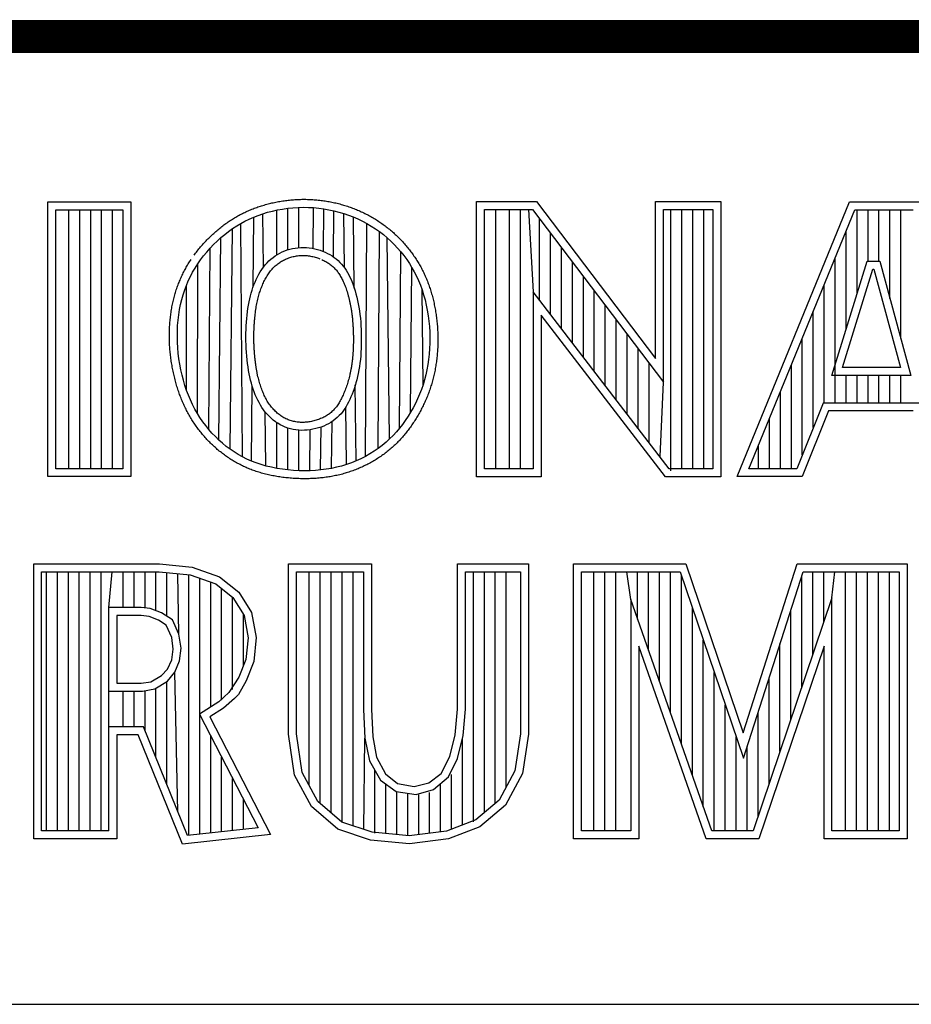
# Model space of a CAD drawing. Header units: inches. Extents: x 0 to 22, y 0 to 17.
# Tile 7 of 11: x 17.589 to 18.132, y 2.37 to 2.97. Entities that reach past the tile are written whole.
import ezdxf

# ---------------------------------------------------------------- set-up
doc = ezdxf.new("R2010")
doc.units = ezdxf.units.IN
doc.header["$LTSCALE"] = 1.21
doc.header["$MEASUREMENT"] = 0
doc.layers.get('0').update_dxf_attribs({"linetype": 'CONTINUOUS'})

msp = doc.modelspace()

# ---------------------------------------------------------------- linework, layer by layer
at = {"color": 2, "linetype": 'CONTINUOUS'}
for p, q in [((16.375, 2.96), (21.5, 2.96)), ((17.60594, 2.85908), (17.65646, 2.85908)), ((17.60594, 2.69154), (17.60594, 2.85908)), ((17.65646, 2.85908), (17.65646, 2.69154)), ((17.86728, 2.85918), (17.90389, 2.85918)), ((17.86728, 2.69148), (17.86728, 2.85918)), ((17.90389, 2.85918), (17.97641, 2.76361)), ((17.97641, 2.85918), (18.01622, 2.85918)), ((17.97641, 2.76361), (17.97641, 2.85918)), ((18.01622, 2.85918), (18.01622, 2.69148)), ((18.02617, 2.69154), (18.09464, 2.85908)), ((18.09464, 2.85908), (18.13691, 2.85908)), ((17.6108, 2.85422), (17.6516, 2.85422)), ((17.6108, 2.6964), (17.6108, 2.85422)), ((17.61869, 2.6964), (17.61869, 2.85422)), ((17.62536, 2.6964), (17.62536, 2.85422)), ((17.63204, 2.6964), (17.63204, 2.85422)), ((17.63871, 2.6964), (17.63871, 2.85422)), ((17.64539, 2.6964), (17.64539, 2.85422)), ((17.6516, 2.85422), (17.6516, 2.6964)), ((17.7314, 2.8497), (17.73416, 2.85077)), ((17.73416, 2.85077), (17.73699, 2.85175)), ((17.73699, 2.85175), (17.73991, 2.85262)), ((17.73738, 2.81926), (17.73699, 2.85175)), ((17.73991, 2.85262), (17.74289, 2.8534)), ((17.74289, 2.8534), (17.74594, 2.85407)), ((17.74552, 2.82671), (17.74552, 2.85398)), ((17.74594, 2.85407), (17.74903, 2.85463)), ((17.74903, 2.85463), (17.75216, 2.85508)), ((17.75216, 2.85508), (17.75531, 2.8554)), ((17.7522, 2.82975), (17.7522, 2.85508)), ((17.75531, 2.8554), (17.75848, 2.85561)), ((17.75848, 2.85561), (17.76164, 2.85569)), ((17.75887, 2.83109), (17.75887, 2.85562)), ((17.76164, 2.85569), (17.7648, 2.85565)), ((17.7648, 2.85565), (17.76795, 2.85548)), ((17.76758, 2.83059), (17.76795, 2.85548)), ((17.76795, 2.85548), (17.77109, 2.85518)), ((17.77109, 2.85518), (17.77421, 2.85477)), ((17.77388, 2.82872), (17.77421, 2.85477)), ((17.77421, 2.85477), (17.7773, 2.85423)), ((17.7773, 2.85423), (17.78036, 2.85357)), ((17.7801, 2.82537), (17.78036, 2.85357)), ((17.78036, 2.85357), (17.78338, 2.8528)), ((17.78338, 2.8528), (17.78636, 2.85191)), ((17.78636, 2.85191), (17.78929, 2.8509)), ((17.78671, 2.81893), (17.78636, 2.85191)), ((17.78929, 2.8509), (17.79216, 2.84979)), ((17.87213, 2.85433), (17.90148, 2.85433)), ((17.87213, 2.69633), (17.87213, 2.85433)), ((17.87903, 2.69633), (17.87903, 2.85433)), ((17.8874, 2.69633), (17.8874, 2.85433)), ((17.89408, 2.69633), (17.89408, 2.85433)), ((17.89906, 2.85433), (17.90188, 2.80417)), ((17.90148, 2.85433), (17.98126, 2.74917)), ((17.98126, 2.85433), (18.01136, 2.85433)), ((17.98126, 2.74917), (17.98126, 2.85433)), ((17.98584, 2.69504), (17.98584, 2.85433)), ((17.99251, 2.69633), (17.99251, 2.85433)), ((17.99919, 2.69633), (17.99919, 2.85433)), ((18.00586, 2.69633), (18.00586, 2.85433)), ((18.01136, 2.85433), (18.01136, 2.69633)), ((18.0334, 2.6964), (18.0979, 2.85422)), ((18.0979, 2.85422), (18.13356, 2.85422)), ((18.09932, 2.80299), (18.09932, 2.85422)), ((18.10599, 2.82279), (18.10599, 2.85422)), ((18.11267, 2.82279), (18.11267, 2.85422)), ((18.11934, 2.80019), (18.11934, 2.85422)), ((18.12602, 2.77565), (18.12602, 2.85422)), ((17.71857, 2.84274), (17.72103, 2.84436)), ((17.72103, 2.84436), (17.72354, 2.84585)), ((17.72354, 2.84585), (17.72609, 2.84724)), ((17.72462, 2.70355), (17.72354, 2.84585)), ((17.72609, 2.84724), (17.72871, 2.84852)), ((17.72871, 2.84852), (17.7314, 2.8497)), ((17.73102, 2.80703), (17.7314, 2.8497)), ((17.79216, 2.84979), (17.79498, 2.84857)), ((17.79273, 2.80648), (17.79225, 2.84975)), ((17.79498, 2.84857), (17.79774, 2.84723)), ((17.79774, 2.84723), (17.80043, 2.8458)), ((17.79954, 2.70387), (17.80043, 2.8458)), ((17.80043, 2.8458), (17.80305, 2.84426)), ((17.80305, 2.84426), (17.8056, 2.84262)), ((17.90573, 2.79916), (17.90573, 2.84873)), ((17.71144, 2.83719), (17.71377, 2.83915)), ((17.71377, 2.83915), (17.71615, 2.84101)), ((17.71615, 2.84101), (17.71857, 2.84274)), ((17.71705, 2.70823), (17.71857, 2.84274)), ((17.8056, 2.84262), (17.80807, 2.84088)), ((17.8074, 2.70875), (17.80807, 2.84088)), ((17.80807, 2.84088), (17.81046, 2.83904)), ((17.81046, 2.83904), (17.81277, 2.83711)), ((17.91241, 2.79049), (17.91241, 2.83993)), ((18.09264, 2.78138), (18.09264, 2.84136)), ((17.70482, 2.83071), (17.70695, 2.83295)), ((17.70695, 2.83295), (17.70916, 2.83512)), ((17.70916, 2.83512), (17.71144, 2.83719)), ((17.71017, 2.71385), (17.71144, 2.83719)), ((17.81277, 2.83711), (17.815, 2.83509)), ((17.8143, 2.71449), (17.81277, 2.83711)), ((17.815, 2.83509), (17.81713, 2.83298)), ((17.81713, 2.83298), (17.81918, 2.8308)), ((17.69899, 2.8236), (17.70083, 2.82602)), ((17.70083, 2.82602), (17.70277, 2.82839)), ((17.70277, 2.82839), (17.70482, 2.83071)), ((17.70401, 2.72031), (17.70482, 2.83071)), ((17.74325, 2.82517), (17.74458, 2.82612)), ((17.74458, 2.82612), (17.74596, 2.82698)), ((17.74596, 2.82698), (17.74738, 2.82777)), ((17.74738, 2.82777), (17.74884, 2.82847)), ((17.74884, 2.82847), (17.75034, 2.82911)), ((17.75034, 2.82911), (17.75188, 2.82966)), ((17.75188, 2.82966), (17.75347, 2.83014)), ((17.75347, 2.83014), (17.75508, 2.83053)), ((17.75508, 2.83053), (17.75674, 2.83084)), ((17.75674, 2.83084), (17.75841, 2.83106)), ((17.75841, 2.83106), (17.76012, 2.83118)), ((17.76012, 2.83118), (17.76184, 2.83121)), ((17.76184, 2.83121), (17.76357, 2.83114)), ((17.76357, 2.83114), (17.76528, 2.83097)), ((17.76528, 2.83097), (17.76698, 2.83071)), ((17.76698, 2.83071), (17.76865, 2.83037)), ((17.76865, 2.83037), (17.77028, 2.82995)), ((17.77028, 2.82995), (17.77188, 2.82946)), ((17.77188, 2.82946), (17.77344, 2.8289)), ((17.77344, 2.8289), (17.77496, 2.82827)), ((17.77496, 2.82827), (17.77642, 2.82758)), ((17.77642, 2.82758), (17.77782, 2.82682)), ((17.77782, 2.82682), (17.77917, 2.82601)), ((17.77917, 2.82601), (17.78046, 2.82512)), ((17.81918, 2.8308), (17.82113, 2.82854)), ((17.8203, 2.72104), (17.82113, 2.82854)), ((17.82113, 2.82854), (17.82298, 2.82621)), ((17.82298, 2.82621), (17.82473, 2.82383)), ((17.91908, 2.78181), (17.91908, 2.83113)), ((17.69567, 2.81864), (17.69727, 2.82114)), ((17.69706, 2.7301), (17.69727, 2.82114)), ((17.69727, 2.82114), (17.69899, 2.8236)), ((17.73736, 2.81923), (17.73843, 2.82057)), ((17.73843, 2.82057), (17.73955, 2.82184)), ((17.73955, 2.82184), (17.74073, 2.82303)), ((17.74073, 2.82303), (17.74196, 2.82414)), ((17.74196, 2.82414), (17.74325, 2.82517)), ((17.78046, 2.82512), (17.78169, 2.82418)), ((17.78169, 2.82418), (17.78286, 2.82318)), ((17.78286, 2.82318), (17.78398, 2.82213)), ((17.78398, 2.82213), (17.78502, 2.82101)), ((17.78502, 2.82101), (17.78601, 2.81985)), ((17.82473, 2.82383), (17.82637, 2.82139)), ((17.82637, 2.82139), (17.82791, 2.81889)), ((17.92576, 2.77313), (17.92576, 2.82233)), ((18.08395, 2.75326), (18.10544, 2.82279)), ((18.08597, 2.73641), (18.08597, 2.82503)), ((18.10544, 2.82279), (18.1132, 2.82279)), ((18.1132, 2.82279), (18.13211, 2.75327)), ((17.6928, 2.81349), (17.69418, 2.81609)), ((17.69418, 2.81609), (17.69567, 2.81864)), ((17.73372, 2.81332), (17.73454, 2.81487)), ((17.73454, 2.81487), (17.73542, 2.81637)), ((17.73542, 2.81637), (17.73636, 2.81783)), ((17.73636, 2.81783), (17.73736, 2.81923)), ((17.78601, 2.81985), (17.78694, 2.81863)), ((17.78694, 2.81863), (17.78781, 2.81735)), ((17.78781, 2.81735), (17.78863, 2.81601)), ((17.78863, 2.81601), (17.78939, 2.81462)), ((17.78939, 2.81462), (17.79011, 2.81317)), ((17.8271, 2.73087), (17.82791, 2.81889)), ((17.82791, 2.81889), (17.82935, 2.81632)), ((17.82935, 2.81632), (17.83069, 2.81369)), ((18.09053, 2.75812), (18.10902, 2.81794)), ((18.10902, 2.81794), (18.10949, 2.81794)), ((18.10949, 2.81794), (18.12576, 2.75812)), ((17.68934, 2.80531), (17.69039, 2.80811)), ((17.69039, 2.80811), (17.69154, 2.81084)), ((17.69054, 2.7441), (17.69039, 2.80811)), ((17.69154, 2.81084), (17.6928, 2.81349)), ((17.73095, 2.80682), (17.73156, 2.80849)), ((17.73156, 2.80849), (17.73223, 2.81013)), ((17.73223, 2.81013), (17.73294, 2.81174)), ((17.73294, 2.81174), (17.73372, 2.81332)), ((17.79011, 2.81317), (17.7908, 2.81165)), ((17.7908, 2.81165), (17.79145, 2.81006)), ((17.79145, 2.81006), (17.79207, 2.8084)), ((17.79207, 2.8084), (17.79267, 2.80666)), ((17.83069, 2.81369), (17.83192, 2.81099)), ((17.83192, 2.81099), (17.83306, 2.8082)), ((17.83306, 2.8082), (17.8341, 2.80532)), ((17.93243, 2.76446), (17.93243, 2.81353)), ((18.07929, 2.73641), (18.07929, 2.80869)), ((17.68756, 2.79946), (17.6884, 2.80243)), ((17.6884, 2.80243), (17.68934, 2.80531)), ((17.72939, 2.80163), (17.72986, 2.8034)), ((17.72986, 2.8034), (17.73038, 2.80513)), ((17.73038, 2.80513), (17.73095, 2.80682)), ((17.79267, 2.80666), (17.79324, 2.80484)), ((17.79324, 2.80484), (17.79378, 2.80294)), ((17.79378, 2.80294), (17.79429, 2.80098)), ((17.8341, 2.80532), (17.83504, 2.80236)), ((17.83465, 2.74751), (17.8341, 2.80532)), ((17.83504, 2.80236), (17.83588, 2.79929)), ((17.98484, 2.69633), (17.90188, 2.80417)), ((17.90188, 2.80417), (17.90188, 2.69633)), ((17.93911, 2.75578), (17.93911, 2.80473)), ((17.68622, 2.7933), (17.68684, 2.79642)), ((17.68684, 2.79642), (17.68756, 2.79946)), ((17.72791, 2.7941), (17.72822, 2.79606)), ((17.72822, 2.79606), (17.72857, 2.79797)), ((17.72857, 2.79797), (17.72896, 2.79982)), ((17.72896, 2.79982), (17.72939, 2.80163)), ((17.79429, 2.80098), (17.79476, 2.79896)), ((17.79476, 2.79896), (17.79519, 2.79687)), ((17.79519, 2.79687), (17.79558, 2.79472)), ((17.83588, 2.79929), (17.83662, 2.79614)), ((17.83662, 2.79614), (17.83727, 2.79291)), ((17.68533, 2.78687), (17.68572, 2.79011)), ((17.68572, 2.79011), (17.68622, 2.7933)), ((17.72717, 2.78787), (17.72738, 2.79)), ((17.72738, 2.79), (17.72763, 2.79208)), ((17.72763, 2.79208), (17.72791, 2.7941)), ((17.79558, 2.79472), (17.79591, 2.79253)), ((17.79591, 2.79253), (17.7962, 2.79031)), ((17.7962, 2.79031), (17.79645, 2.78805)), ((17.83727, 2.79291), (17.8378, 2.78963)), ((17.94578, 2.7471), (17.94578, 2.79593)), ((18.07262, 2.72144), (18.07262, 2.79236)), ((17.68505, 2.78358), (17.68533, 2.78687)), ((17.72686, 2.78346), (17.727, 2.78569)), ((17.727, 2.78569), (17.72717, 2.78787)), ((17.79645, 2.78805), (17.79665, 2.78577)), ((17.79665, 2.78577), (17.7968, 2.78348)), ((17.8378, 2.78963), (17.83823, 2.78631)), ((17.83823, 2.78631), (17.83856, 2.78295)), ((17.98245, 2.69148), (17.90674, 2.7899)), ((17.90674, 2.7899), (17.90674, 2.69148)), ((17.95246, 2.73842), (17.95246, 2.78714)), ((17.68485, 2.77691), (17.68489, 2.78026)), ((17.68489, 2.78026), (17.68505, 2.78358)), ((17.72668, 2.77661), (17.7267, 2.77892)), ((17.7267, 2.77892), (17.72676, 2.78121)), ((17.72676, 2.78121), (17.72686, 2.78346)), ((17.7968, 2.78348), (17.79692, 2.78117)), ((17.79692, 2.78117), (17.797, 2.77886)), ((17.797, 2.77886), (17.79704, 2.77655)), ((17.83856, 2.78295), (17.83876, 2.77959)), ((17.83876, 2.77959), (17.83886, 2.77623)), ((17.95913, 2.72975), (17.95913, 2.77834)), ((17.68493, 2.77353), (17.68485, 2.77691)), ((17.68513, 2.77014), (17.68493, 2.77353)), ((17.7267, 2.77429), (17.72668, 2.77661)), ((17.72676, 2.77196), (17.7267, 2.77429)), ((17.79704, 2.77424), (17.797, 2.77194)), ((17.79704, 2.77655), (17.79704, 2.77424)), ((17.83884, 2.77289), (17.83871, 2.76957)), ((17.83886, 2.77623), (17.83884, 2.77289)), ((18.06594, 2.70483), (18.06594, 2.77602)), ((17.68544, 2.76675), (17.68513, 2.77014)), ((17.68586, 2.76337), (17.68544, 2.76675)), ((17.72686, 2.76964), (17.72676, 2.77196)), ((17.727, 2.76733), (17.72686, 2.76964)), ((17.72719, 2.76505), (17.727, 2.76733)), ((17.79681, 2.76739), (17.79666, 2.76515)), ((17.79693, 2.76966), (17.79681, 2.76739)), ((17.797, 2.77194), (17.79693, 2.76966)), ((17.83846, 2.76628), (17.8381, 2.76303)), ((17.83871, 2.76957), (17.83846, 2.76628)), ((17.96581, 2.72107), (17.96581, 2.76954)), ((17.68639, 2.76002), (17.68586, 2.76337)), ((17.68702, 2.75671), (17.68639, 2.76002)), ((17.72741, 2.7628), (17.72719, 2.76505)), ((17.72767, 2.76059), (17.72741, 2.7628)), ((17.72796, 2.75842), (17.72767, 2.76059)), ((17.7962, 2.76076), (17.79591, 2.75862)), ((17.79645, 2.76294), (17.7962, 2.76076)), ((17.79666, 2.76515), (17.79645, 2.76294)), ((17.8381, 2.76303), (17.83763, 2.75981)), ((17.97249, 2.71239), (17.97249, 2.76074)), ((17.68776, 2.75345), (17.68702, 2.75671)), ((17.7283, 2.75632), (17.72796, 2.75842)), ((17.72867, 2.75427), (17.7283, 2.75632)), ((17.72909, 2.75228), (17.72867, 2.75427)), ((17.79517, 2.7545), (17.79474, 2.75252)), ((17.79557, 2.75654), (17.79517, 2.7545)), ((17.79591, 2.75862), (17.79557, 2.75654)), ((17.83705, 2.75665), (17.83636, 2.75354)), ((17.83763, 2.75981), (17.83705, 2.75665)), ((18.05927, 2.6964), (18.05927, 2.75969)), ((18.12576, 2.75812), (18.09053, 2.75812)), ((17.68859, 2.75026), (17.68776, 2.75345)), ((17.68952, 2.74714), (17.68859, 2.75026)), ((17.72954, 2.75035), (17.72909, 2.75228)), ((17.73003, 2.74847), (17.72954, 2.75035)), ((17.73057, 2.74664), (17.73003, 2.74847)), ((17.79375, 2.74873), (17.79321, 2.74691)), ((17.79427, 2.7506), (17.79375, 2.74873)), ((17.79474, 2.75252), (17.79427, 2.7506)), ((17.83556, 2.75049), (17.83465, 2.74751)), ((17.83636, 2.75354), (17.83556, 2.75049)), ((17.97916, 2.70372), (17.98126, 2.74917)), ((18.13211, 2.75327), (18.08395, 2.75326)), ((18.09264, 2.73641), (18.09264, 2.75326)), ((18.09932, 2.73641), (18.09932, 2.75327)), ((18.10599, 2.73641), (18.10599, 2.75327)), ((18.11267, 2.73641), (18.11267, 2.75327)), ((18.11934, 2.73641), (18.11934, 2.75327)), ((18.12602, 2.73641), (18.12602, 2.75327)), ((17.69054, 2.7441), (17.68952, 2.74714)), ((17.69165, 2.74114), (17.69054, 2.7441)), ((17.73009, 2.70098), (17.73049, 2.74688)), ((17.73114, 2.74486), (17.73057, 2.74664)), ((17.73175, 2.74313), (17.73114, 2.74486)), ((17.73241, 2.74145), (17.73175, 2.74313)), ((17.79202, 2.74342), (17.79138, 2.74174)), ((17.79263, 2.74514), (17.79202, 2.74342)), ((17.79321, 2.74691), (17.79263, 2.74514)), ((17.79389, 2.70117), (17.79338, 2.74747)), ((17.83364, 2.74458), (17.83252, 2.74172)), ((17.83465, 2.74751), (17.83364, 2.74458)), ((18.05259, 2.6964), (18.05259, 2.74335)), ((17.69286, 2.73826), (17.69165, 2.74114)), ((17.69417, 2.73546), (17.69286, 2.73826)), ((17.73311, 2.7398), (17.73241, 2.74145)), ((17.73387, 2.7382), (17.73311, 2.7398)), ((17.73467, 2.73665), (17.73387, 2.7382)), ((17.73553, 2.73513), (17.73467, 2.73665)), ((17.78924, 2.73694), (17.78843, 2.73543)), ((17.78999, 2.7385), (17.78924, 2.73694)), ((17.79071, 2.7401), (17.78999, 2.7385)), ((17.79138, 2.74174), (17.79071, 2.7401)), ((17.83, 2.73618), (17.82859, 2.73349)), ((17.83131, 2.73892), (17.83, 2.73618)), ((17.83252, 2.74172), (17.83131, 2.73892)), ((18.07864, 2.73641), (18.06255, 2.6964)), ((18.13703, 2.73641), (18.07864, 2.73641)), ((17.69557, 2.73274), (17.69417, 2.73546)), ((17.69706, 2.7301), (17.69557, 2.73274)), ((17.69866, 2.72753), (17.69706, 2.7301)), ((17.73645, 2.73367), (17.73553, 2.73513)), ((17.73743, 2.73225), (17.73645, 2.73367)), ((17.73848, 2.73089), (17.73743, 2.73225)), ((17.73885, 2.69804), (17.73845, 2.73093)), ((17.73959, 2.72959), (17.73848, 2.73089)), ((17.78569, 2.73121), (17.78465, 2.72992)), ((17.78666, 2.73256), (17.78569, 2.73121)), ((17.78758, 2.73397), (17.78666, 2.73256)), ((17.78843, 2.73543), (17.78758, 2.73397)), ((17.78799, 2.69895), (17.78762, 2.73403)), ((17.8271, 2.73087), (17.82552, 2.72831)), ((17.82859, 2.73349), (17.8271, 2.73087)), ((18.08192, 2.73156), (18.06583, 2.69154)), ((18.13355, 2.73156), (18.08192, 2.73156)), ((17.70035, 2.72504), (17.69866, 2.72753)), ((17.70213, 2.72264), (17.70035, 2.72504)), ((17.74076, 2.72835), (17.73959, 2.72959)), ((17.74199, 2.72717), (17.74076, 2.72835)), ((17.74328, 2.72606), (17.74199, 2.72717)), ((17.74463, 2.72503), (17.74328, 2.72606)), ((17.74604, 2.72408), (17.74463, 2.72503)), ((17.74552, 2.69658), (17.74552, 2.72443)), ((17.7475, 2.72321), (17.74604, 2.72408)), ((17.77849, 2.72464), (17.77708, 2.72382)), ((17.77985, 2.72555), (17.77849, 2.72464)), ((17.7789, 2.69661), (17.77916, 2.72509)), ((17.78114, 2.72652), (17.77985, 2.72555)), ((17.78238, 2.72758), (17.78114, 2.72652)), ((17.78355, 2.72871), (17.78238, 2.72758)), ((17.78465, 2.72992), (17.78355, 2.72871)), ((17.82386, 2.72581), (17.82213, 2.72338)), ((17.82552, 2.72831), (17.82386, 2.72581)), ((18.04592, 2.6964), (18.04592, 2.72702)), ((17.70401, 2.72031), (17.70213, 2.72264)), ((17.70598, 2.71807), (17.70401, 2.72031)), ((17.70803, 2.71591), (17.70598, 2.71807)), ((17.74902, 2.72243), (17.7475, 2.72321)), ((17.75058, 2.72175), (17.74902, 2.72243)), ((17.75218, 2.72116), (17.75058, 2.72175)), ((17.75381, 2.72067), (17.75218, 2.72116)), ((17.7522, 2.69565), (17.7522, 2.72116)), ((17.75548, 2.72029), (17.75381, 2.72067)), ((17.75717, 2.72001), (17.75548, 2.72029)), ((17.75888, 2.71983), (17.75717, 2.72001)), ((17.75887, 2.69518), (17.75887, 2.71983)), ((17.76061, 2.71974), (17.75888, 2.71983)), ((17.76235, 2.71977), (17.76061, 2.71974)), ((17.76409, 2.71989), (17.76235, 2.71977)), ((17.76582, 2.7201), (17.76409, 2.71989)), ((17.76555, 2.69516), (17.76592, 2.72012)), ((17.76754, 2.7204), (17.76582, 2.7201)), ((17.76923, 2.72079), (17.76754, 2.7204)), ((17.77089, 2.72125), (17.76923, 2.72079)), ((17.77251, 2.72179), (17.77089, 2.72125)), ((17.77222, 2.69561), (17.77255, 2.7218)), ((17.77408, 2.7224), (17.77251, 2.72179)), ((17.77561, 2.72308), (17.77408, 2.7224)), ((17.77708, 2.72382), (17.77561, 2.72308)), ((17.8184, 2.71877), (17.8164, 2.71659)), ((17.8203, 2.72104), (17.8184, 2.71877)), ((17.82213, 2.72338), (17.8203, 2.72104)), ((17.71017, 2.71385), (17.70803, 2.71591)), ((17.71239, 2.71188), (17.71017, 2.71385)), ((17.81211, 2.71249), (17.80981, 2.71057)), ((17.8143, 2.71449), (17.81211, 2.71249)), ((17.8164, 2.71659), (17.8143, 2.71449)), ((17.71468, 2.71001), (17.71239, 2.71188)), ((17.71705, 2.70823), (17.71468, 2.71001)), ((17.71949, 2.70657), (17.71705, 2.70823)), ((17.72201, 2.705), (17.71949, 2.70657)), ((17.80488, 2.70702), (17.80226, 2.70539)), ((17.8074, 2.70875), (17.80488, 2.70702)), ((17.80981, 2.71057), (17.8074, 2.70875)), ((18.03924, 2.6964), (18.03924, 2.71068)), ((17.72462, 2.70355), (17.72201, 2.705)), ((17.72731, 2.70221), (17.72462, 2.70355)), ((17.73009, 2.70098), (17.72731, 2.70221)), ((17.73298, 2.69986), (17.73009, 2.70098)), ((17.79389, 2.70117), (17.79097, 2.69999)), ((17.79675, 2.70246), (17.79389, 2.70117)), ((17.79954, 2.70387), (17.79675, 2.70246)), ((17.80226, 2.70539), (17.79954, 2.70387)), ((17.6516, 2.6964), (17.6108, 2.6964)), ((17.73597, 2.69887), (17.73298, 2.69986)), ((17.73907, 2.69798), (17.73597, 2.69887)), ((17.74228, 2.69722), (17.73907, 2.69798)), ((17.74557, 2.69657), (17.74228, 2.69722)), ((17.74892, 2.69605), (17.74557, 2.69657)), ((17.75231, 2.69564), (17.74892, 2.69605)), ((17.75572, 2.69535), (17.75231, 2.69564)), ((17.75914, 2.69517), (17.75572, 2.69535)), ((17.76253, 2.69511), (17.75914, 2.69517)), ((17.76588, 2.69517), (17.76253, 2.69511)), ((17.76918, 2.69535), (17.76588, 2.69517)), ((17.77243, 2.69564), (17.76918, 2.69535)), ((17.77564, 2.69605), (17.77243, 2.69564)), ((17.7788, 2.69659), (17.77564, 2.69605)), ((17.78191, 2.69725), (17.7788, 2.69659)), ((17.78497, 2.69803), (17.78191, 2.69725)), ((17.78799, 2.69895), (17.78497, 2.69803)), ((17.79097, 2.69999), (17.78799, 2.69895)), ((17.90188, 2.69633), (17.87213, 2.69633)), ((18.01136, 2.69633), (17.98484, 2.69633)), ((18.06255, 2.6964), (18.0334, 2.6964)), ((17.65646, 2.69154), (17.60594, 2.69154)), ((17.90674, 2.69148), (17.86728, 2.69148)), ((18.01622, 2.69148), (17.98245, 2.69148)), ((18.06583, 2.69154), (18.02617, 2.69154)), ((17.59726, 2.63838), (17.67396, 2.63838)), ((17.59726, 2.47075), (17.59726, 2.63838)), ((17.67396, 2.63838), (17.69383, 2.6364)), ((17.69383, 2.6364), (17.7106, 2.6305)), ((17.75268, 2.63838), (17.80328, 2.63838)), ((17.75268, 2.53454), (17.75268, 2.63838)), ((17.80328, 2.63838), (17.80328, 2.54993)), ((17.85571, 2.63838), (17.89897, 2.63838)), ((17.85571, 2.54993), (17.85571, 2.63838)), ((17.89897, 2.63838), (17.89897, 2.53454)), ((17.92641, 2.63838), (17.99489, 2.63838)), ((17.92641, 2.47075), (17.92641, 2.63838)), ((17.99489, 2.63838), (18.02985, 2.53552)), ((18.02985, 2.53552), (18.06289, 2.63838)), ((18.06289, 2.63838), (18.12993, 2.63838)), ((18.12993, 2.63838), (18.12993, 2.47075)), ((17.60211, 2.63352), (17.67372, 2.63352)), ((17.60211, 2.47561), (17.60211, 2.63352)), ((17.60506, 2.47561), (17.60506, 2.63352)), ((17.61173, 2.47561), (17.61173, 2.63352)), ((17.61841, 2.47561), (17.61841, 2.63352)), ((17.62509, 2.47561), (17.62509, 2.63352)), ((17.63176, 2.47561), (17.63176, 2.63352)), ((17.63844, 2.47561), (17.63844, 2.63352)), ((17.64302, 2.61177), (17.64511, 2.63352)), ((17.65179, 2.61177), (17.65179, 2.63352)), ((17.65846, 2.61177), (17.65846, 2.63352)), ((17.66514, 2.61149), (17.66514, 2.63352)), ((17.67181, 2.60984), (17.67181, 2.63352)), ((17.67372, 2.63352), (17.69277, 2.63163)), ((17.67849, 2.60645), (17.67849, 2.63305)), ((17.68583, 2.59559), (17.68516, 2.63238)), ((17.69184, 2.47286), (17.69184, 2.63172)), ((17.69277, 2.63163), (17.70823, 2.62619)), ((17.69851, 2.47359), (17.69851, 2.6296)), ((17.7106, 2.6305), (17.7224, 2.62119)), ((17.75754, 2.63352), (17.79842, 2.63352)), ((17.75754, 2.5349), (17.75754, 2.63352)), ((17.76527, 2.50329), (17.76527, 2.63352)), ((17.77194, 2.49237), (17.77194, 2.63352)), ((17.77862, 2.48661), (17.77862, 2.63352)), ((17.7853, 2.48085), (17.7853, 2.63352)), ((17.79197, 2.47868), (17.79197, 2.63352)), ((17.79842, 2.63352), (17.79843, 2.54972)), ((17.86056, 2.63352), (17.89412, 2.63352)), ((17.86056, 2.54993), (17.86056, 2.63352)), ((17.8654, 2.48119), (17.8654, 2.63352)), ((17.87208, 2.48678), (17.87208, 2.63352)), ((17.87875, 2.49236), (17.87875, 2.63352)), ((17.88543, 2.50242), (17.88543, 2.63352)), ((17.89412, 2.63352), (17.89412, 2.53491)), ((17.93126, 2.63352), (17.99141, 2.63352)), ((17.93126, 2.47561), (17.93126, 2.63352)), ((17.93883, 2.47561), (17.93883, 2.63352)), ((17.94551, 2.47561), (17.94551, 2.63352)), ((17.95218, 2.47561), (17.95218, 2.63352)), ((17.9613, 2.61668), (17.95886, 2.63352)), ((17.96553, 2.60461), (17.96553, 2.63352)), ((17.97221, 2.58558), (17.97221, 2.63352)), ((17.97888, 2.56655), (17.97888, 2.63352)), ((17.98556, 2.54752), (17.98556, 2.63352)), ((17.99141, 2.63352), (18.02998, 2.52005)), ((17.99223, 2.52849), (17.99223, 2.6311)), ((18.02998, 2.52005), (18.06643, 2.63352)), ((18.06566, 2.5634), (18.06566, 2.63114)), ((18.06643, 2.63352), (18.12508, 2.63352)), ((18.07234, 2.58312), (18.07234, 2.63352)), ((18.07901, 2.60284), (18.07901, 2.63352)), ((18.08403, 2.61765), (18.08569, 2.63352)), ((18.09236, 2.47561), (18.09236, 2.63352)), ((18.09904, 2.47561), (18.09904, 2.63352)), ((18.10572, 2.47561), (18.10572, 2.63352)), ((18.11239, 2.47561), (18.11239, 2.63352)), ((18.11907, 2.47561), (18.11907, 2.63352)), ((18.12508, 2.63352), (18.12508, 2.47561)), ((17.70519, 2.55119), (17.70519, 2.62726)), ((17.70823, 2.62619), (17.71873, 2.6179)), ((17.71187, 2.55539), (17.71187, 2.62332)), ((17.71854, 2.5619), (17.71854, 2.61805)), ((17.71873, 2.6179), (17.72556, 2.60698)), ((17.7224, 2.62119), (17.73016, 2.60877)), ((18.01078, 2.47561), (17.9613, 2.61668)), ((17.9613, 2.61668), (17.9613, 2.47561)), ((18.08403, 2.61765), (18.03594, 2.47561)), ((18.08403, 2.47561), (18.08403, 2.61765)), ((17.66278, 2.61177), (17.64302, 2.61177)), ((17.64302, 2.47561), (17.64302, 2.61177)), ((17.66835, 2.61111), (17.66278, 2.61177)), ((17.6751, 2.60864), (17.66835, 2.61111)), ((17.99891, 2.50946), (17.99891, 2.61146)), ((18.05899, 2.54369), (18.05899, 2.61036)), ((17.66278, 2.60691), (17.64788, 2.60691)), ((17.64788, 2.60691), (17.64788, 2.56563)), ((17.66775, 2.60629), (17.66278, 2.60691)), ((17.67334, 2.60412), (17.66775, 2.60629)), ((17.678, 2.60101), (17.67334, 2.60412)), ((17.68184, 2.60429), (17.6751, 2.60864)), ((17.68583, 2.59559), (17.68184, 2.60429)), ((17.72522, 2.57652), (17.72522, 2.60753)), ((17.72556, 2.60698), (17.72806, 2.59338)), ((17.73016, 2.60877), (17.73296, 2.59356)), ((17.68141, 2.59356), (17.678, 2.60101)), ((17.68234, 2.58642), (17.68141, 2.59356)), ((17.68716, 2.58705), (17.68583, 2.59559)), ((17.72806, 2.59338), (17.72665, 2.58015)), ((17.73296, 2.59356), (17.73141, 2.57898)), ((17.68141, 2.57991), (17.68234, 2.58642)), ((17.68622, 2.57922), (17.68716, 2.58705)), ((18.00734, 2.47075), (17.96616, 2.58817)), ((17.96616, 2.58817), (17.96616, 2.47075)), ((18.00558, 2.49042), (18.00558, 2.59182)), ((18.07917, 2.58817), (18.03942, 2.47075)), ((18.05231, 2.52397), (18.05231, 2.58957)), ((18.07917, 2.47075), (18.07917, 2.58817)), ((17.72665, 2.58015), (17.72235, 2.56926)), ((17.6752, 2.57028), (17.67893, 2.57432)), ((17.67893, 2.57432), (17.68141, 2.57991)), ((17.68337, 2.57235), (17.68622, 2.57922)), ((17.73141, 2.57898), (17.72675, 2.56718)), ((17.66868, 2.56656), (17.6752, 2.57028)), ((17.67877, 2.56699), (17.68337, 2.57235)), ((17.68516, 2.48733), (17.68337, 2.57235)), ((17.72235, 2.56926), (17.71635, 2.55992)), ((18.01226, 2.47561), (18.01226, 2.57218)), ((18.04564, 2.50425), (18.04564, 2.56879)), ((17.64788, 2.56563), (17.66278, 2.56563)), ((17.66278, 2.56563), (17.66868, 2.56656)), ((17.66354, 2.56083), (17.67109, 2.56234)), ((17.67109, 2.56234), (17.67877, 2.56699)), ((17.67181, 2.5203), (17.67181, 2.56249)), ((17.67849, 2.50381), (17.67849, 2.56666)), ((17.72675, 2.56718), (17.72209, 2.5588)), ((17.64302, 2.56077), (17.66354, 2.56083)), ((17.65179, 2.53913), (17.65179, 2.5608)), ((17.65846, 2.53913), (17.65846, 2.56082)), ((17.66514, 2.53679), (17.66514, 2.56084)), ((17.71635, 2.55992), (17.71014, 2.5543)), ((17.71961, 2.55632), (17.71309, 2.55042)), ((17.72209, 2.5588), (17.71961, 2.55632)), ((17.71014, 2.5543), (17.69835, 2.54688)), ((17.71309, 2.55042), (17.7047, 2.54514)), ((18.01893, 2.47561), (18.01893, 2.55254)), ((17.69835, 2.54688), (17.7341, 2.4775)), ((17.7047, 2.54514), (17.74165, 2.47344)), ((17.79843, 2.54972), (17.79923, 2.53223)), ((17.80328, 2.54993), (17.80401, 2.53307)), ((17.85424, 2.53417), (17.85571, 2.54993)), ((17.85908, 2.53372), (17.86056, 2.54993)), ((18.03896, 2.48453), (18.03896, 2.54801)), ((17.66419, 2.53913), (17.64302, 2.53913)), ((17.69106, 2.47277), (17.66419, 2.53913)), ((17.66092, 2.53428), (17.64788, 2.53428)), ((17.64788, 2.53428), (17.64788, 2.47075)), ((17.68794, 2.46755), (17.66092, 2.53428)), ((17.70519, 2.47433), (17.70519, 2.5336)), ((17.75635, 2.50962), (17.75268, 2.53454)), ((17.76103, 2.51117), (17.75754, 2.5349)), ((17.79865, 2.47645), (17.79923, 2.53223)), ((17.79923, 2.53223), (17.80193, 2.51832)), ((17.80401, 2.53307), (17.80621, 2.52061)), ((17.85094, 2.52098), (17.85424, 2.53417)), ((17.85565, 2.5198), (17.85908, 2.53372)), ((17.85872, 2.47925), (17.85872, 2.53229)), ((17.89412, 2.53491), (17.89063, 2.51226)), ((17.89897, 2.53454), (17.89531, 2.51072)), ((18.02561, 2.47561), (18.02561, 2.5329)), ((18.03229, 2.47561), (18.03229, 2.52723)), ((17.71187, 2.47506), (17.71187, 2.52065)), ((17.80621, 2.52061), (17.81171, 2.51035)), ((17.84581, 2.51072), (17.85094, 2.52098)), ((17.80193, 2.51832), (17.80868, 2.50656)), ((17.85015, 2.50855), (17.85565, 2.5198)), ((17.76661, 2.49056), (17.75635, 2.50962)), ((17.77046, 2.49365), (17.76103, 2.51117)), ((17.80532, 2.47423), (17.80532, 2.51241)), ((17.81171, 2.51035), (17.81904, 2.50449)), ((17.83811, 2.50486), (17.84581, 2.51072)), ((17.84105, 2.50099), (17.85015, 2.50855)), ((17.85205, 2.47668), (17.85205, 2.51012)), ((17.89063, 2.51226), (17.88119, 2.49441)), ((17.89531, 2.51072), (17.88504, 2.49129)), ((17.71854, 2.47579), (17.71854, 2.50769)), ((17.80868, 2.50656), (17.81819, 2.49971)), ((17.812, 2.47404), (17.812, 2.50417)), ((17.81904, 2.50449), (17.82931, 2.50266)), ((17.82931, 2.50266), (17.83811, 2.50486)), ((17.84537, 2.47507), (17.84537, 2.50458)), ((17.81819, 2.49971), (17.83049, 2.49795)), ((17.81867, 2.47343), (17.81867, 2.49936)), ((17.82535, 2.4726), (17.82535, 2.49868)), ((17.83049, 2.49795), (17.84105, 2.50099)), ((17.83202, 2.47343), (17.83202, 2.49773)), ((17.8387, 2.47425), (17.8387, 2.49904)), ((17.72522, 2.47652), (17.72522, 2.49474)), ((17.78274, 2.47664), (17.76661, 2.49056)), ((17.78519, 2.48094), (17.77046, 2.49365)), ((17.88119, 2.49441), (17.86678, 2.48234)), ((17.88504, 2.49129), (17.86927, 2.4781)), ((17.80355, 2.47482), (17.78519, 2.48094)), ((17.86678, 2.48234), (17.84903, 2.47552)), ((17.86927, 2.4781), (17.85021, 2.47077)), ((17.64302, 2.47561), (17.60211, 2.47561)), ((17.74165, 2.47344), (17.68794, 2.46755)), ((17.7341, 2.4775), (17.69106, 2.47277)), ((17.80255, 2.47004), (17.78274, 2.47664)), ((17.8263, 2.47272), (17.80355, 2.47482)), ((17.84903, 2.47552), (17.8263, 2.47272)), ((17.9613, 2.47561), (17.93126, 2.47561)), ((18.03594, 2.47561), (18.01078, 2.47561)), ((18.12508, 2.47561), (18.08403, 2.47561)), ((17.64788, 2.47075), (17.59726, 2.47075)), ((17.82638, 2.46784), (17.80255, 2.47004)), ((17.85021, 2.47077), (17.82638, 2.46784)), ((17.96616, 2.47075), (17.92641, 2.47075)), ((18.03942, 2.47075), (18.00734, 2.47075)), ((18.12993, 2.47075), (18.07917, 2.47075)), ((16.7288, 2.37), (21.5, 2.37))]:
    msp.add_line(p, q, dxfattribs=at)
at = {"color": 7, "linetype": 'CONTINUOUS', "const_width": 0.02}
msp.add_lwpolyline([(13.6, 2.95953), (21.5, 2.96)], dxfattribs=at)
at = {"color": 2, "linetype": 'CONTINUOUS'}
for points, knots in [([(17.69507, 2.82646), (17.69568, 2.82734), (17.69702, 2.82904), (17.69906, 2.83156), (17.70123, 2.834), (17.70348, 2.83638), (17.70581, 2.83866), (17.70822, 2.84085), (17.7107, 2.84294), (17.71322, 2.84491), (17.7158, 2.84676), (17.71843, 2.84849), (17.72112, 2.85009), (17.72386, 2.85158), (17.72667, 2.85295), (17.72954, 2.85421), (17.73249, 2.85536), (17.73551, 2.85639), (17.7386, 2.85732), (17.74177, 2.85814), (17.74499, 2.85885), (17.74826, 2.85944), (17.75157, 2.85992), (17.7549, 2.86027), (17.75826, 2.86049), (17.76161, 2.86057), (17.76497, 2.86052), (17.76831, 2.86034), (17.77164, 2.86003), (17.77495, 2.85959), (17.77823, 2.85902), (17.78147, 2.85832), (17.78468, 2.8575), (17.78784, 2.85655), (17.79095, 2.85549), (17.79401, 2.8543), (17.79701, 2.853), (17.79994, 2.85159), (17.80281, 2.85006), (17.80561, 2.84842), (17.80832, 2.84667), (17.81096, 2.84481), (17.81351, 2.84285), (17.81598, 2.84079), (17.81835, 2.83863), (17.82062, 2.83639), (17.8228, 2.83406), (17.82488, 2.83166), (17.82685, 2.82918), (17.82871, 2.82664), (17.83047, 2.82403), (17.83212, 2.82136), (17.83366, 2.81862), (17.83509, 2.8158), (17.8364, 2.81291), (17.83762, 2.80993), (17.83872, 2.80687), (17.83972, 2.80372), (17.84061, 2.80048), (17.84139, 2.79716), (17.84207, 2.79377), (17.84263, 2.79033), (17.84308, 2.78685), (17.84342, 2.78334), (17.84363, 2.77981), (17.84373, 2.77629), (17.84372, 2.77279), (17.84357, 2.7693), (17.84332, 2.76584), (17.84294, 2.76241), (17.84244, 2.75903), (17.84183, 2.75569), (17.8411, 2.7524), (17.84025, 2.74917), (17.83929, 2.74601), (17.83822, 2.74291), (17.83703, 2.73987), (17.83574, 2.7369), (17.83436, 2.734), (17.83287, 2.73116), (17.8313, 2.72839), (17.82963, 2.72568), (17.82788, 2.72304), (17.82603, 2.72047), (17.8241, 2.71797), (17.82206, 2.71555), (17.81992, 2.71321), (17.81767, 2.71096), (17.81531, 2.70881), (17.81283, 2.70674), (17.81024, 2.70479), (17.80754, 2.70293), (17.80473, 2.70119), (17.80183, 2.69956), (17.79885, 2.69806), (17.7958, 2.69668), (17.79268, 2.69543), (17.78951, 2.69431), (17.78628, 2.69334), (17.78302, 2.6925), (17.77971, 2.6918), (17.77635, 2.69123), (17.77295, 2.69079), (17.76951, 2.69048), (17.76603, 2.6903), (17.76251, 2.69024), (17.75896, 2.6903), (17.75539, 2.69048), (17.75181, 2.69079), (17.74825, 2.69122), (17.74473, 2.69177), (17.74126, 2.69245), (17.73786, 2.69326), (17.73455, 2.6942), (17.73134, 2.69527), (17.72824, 2.69646), (17.72524, 2.69779), (17.72235, 2.69923), (17.71954, 2.70079), (17.71684, 2.70248), (17.71421, 2.70426), (17.71168, 2.70616), (17.70922, 2.70817), (17.70685, 2.71027), (17.70457, 2.71248), (17.70238, 2.71478), (17.70028, 2.71717), (17.69827, 2.71965), (17.69637, 2.72222), (17.69456, 2.72488), (17.69286, 2.72761), (17.69128, 2.73043), (17.68978, 2.73332), (17.6884, 2.7363), (17.68712, 2.73935), (17.68594, 2.74248), (17.68487, 2.74568), (17.68389, 2.74896), (17.68302, 2.75231), (17.68225, 2.75573), (17.68158, 2.75919), (17.68103, 2.7627), (17.68059, 2.76623), (17.68027, 2.76978), (17.68006, 2.77333), (17.67998, 2.77687), (17.68002, 2.7804), (17.68019, 2.78389), (17.68048, 2.78736), (17.68089, 2.79077), (17.68142, 2.79414), (17.68207, 2.79744), (17.68284, 2.80067), (17.68373, 2.80383), (17.68473, 2.80691), (17.68585, 2.80991), (17.68709, 2.81283), (17.68845, 2.81568), (17.68992, 2.81847), (17.69152, 2.82119), (17.69263, 2.82298), (17.69324, 2.82384)], [0, 0, 0, 0, 0.006131, 0.012311, 0.018522, 0.024745, 0.030965, 0.03716, 0.043317, 0.049414, 0.055442, 0.061419, 0.067359, 0.073285, 0.079217, 0.085174, 0.091176, 0.097243, 0.103389, 0.109608, 0.115887, 0.122209, 0.128566, 0.134948, 0.141339, 0.14773, 0.154108, 0.160476, 0.166834, 0.173176, 0.179505, 0.185815, 0.192108, 0.198383, 0.204637, 0.210869, 0.217084, 0.223277, 0.229454, 0.235614, 0.241758, 0.24789, 0.254011, 0.260117, 0.266209, 0.272286, 0.278348, 0.284387, 0.290405, 0.296402, 0.302372, 0.308334, 0.314302, 0.320295, 0.326333, 0.332435, 0.338618, 0.344901, 0.351292, 0.357785, 0.364362, 0.370998, 0.377683, 0.38439, 0.391105, 0.397807, 0.40448, 0.411115, 0.417715, 0.424271, 0.430775, 0.437234, 0.443635, 0.44998, 0.456268, 0.462503, 0.468694, 0.474845, 0.480961, 0.487049, 0.493113, 0.499152, 0.505181, 0.511193, 0.517204, 0.52321, 0.529234, 0.535275, 0.541351, 0.547471, 0.553651, 0.559883, 0.566166, 0.572487, 0.578838, 0.585211, 0.591602, 0.597998, 0.604394, 0.610804, 0.617234, 0.623698, 0.63021, 0.63677, 0.643394, 0.650087, 0.656849, 0.663662, 0.670495, 0.67732, 0.684112, 0.690846, 0.697496, 0.704042, 0.710462, 0.716774, 0.722995, 0.729145, 0.735239, 0.741293, 0.747323, 0.753343, 0.759363, 0.765391, 0.771423, 0.777463, 0.783519, 0.789584, 0.795666, 0.801763, 0.807882, 0.814029, 0.820215, 0.826447, 0.832735, 0.839087, 0.845514, 0.852019, 0.858606, 0.865266, 0.871979, 0.878728, 0.885504, 0.892282, 0.899051, 0.905795, 0.912502, 0.91916, 0.925765, 0.932311, 0.938789, 0.945193, 0.951515, 0.957749, 0.963896, 0.969976, 0.976002, 0.981997, 0.987983, 0.993978, 1, 1, 1, 1]), ([(17.77298, 2.82383), (17.77341, 2.82366), (17.77422, 2.82326), (17.77541, 2.82262), (17.77654, 2.82193), (17.77762, 2.8212), (17.77864, 2.82042), (17.77962, 2.81958), (17.78054, 2.81871), (17.78141, 2.81778), (17.78224, 2.81681), (17.78301, 2.81579), (17.78374, 2.81471), (17.78444, 2.81357), (17.78511, 2.81236), (17.78574, 2.81108), (17.78635, 2.80971), (17.78694, 2.80827), (17.78752, 2.80674), (17.78807, 2.80512), (17.78861, 2.80342), (17.78911, 2.80165), (17.78959, 2.79981), (17.79003, 2.7979), (17.79044, 2.79593), (17.7908, 2.79391), (17.79112, 2.79184), (17.79139, 2.78972), (17.79162, 2.78757), (17.79181, 2.78539), (17.79197, 2.78318), (17.79208, 2.78096), (17.79215, 2.77874), (17.79219, 2.77651), (17.79219, 2.77428), (17.79216, 2.77207), (17.79208, 2.76987), (17.79198, 2.7677), (17.79182, 2.76555), (17.79163, 2.76345), (17.7914, 2.76138), (17.79112, 2.75937), (17.7908, 2.7574), (17.79043, 2.75549), (17.79002, 2.75364), (17.78958, 2.75183), (17.7891, 2.75008), (17.78859, 2.74837), (17.78804, 2.74671), (17.78747, 2.7451), (17.78688, 2.74354), (17.78626, 2.74202), (17.7856, 2.74056), (17.78492, 2.73915), (17.78421, 2.7378), (17.78346, 2.73652), (17.78267, 2.73531), (17.78185, 2.73416), (17.78098, 2.73309), (17.78007, 2.73209), (17.77911, 2.73116), (17.77811, 2.7303), (17.77705, 2.72949), (17.77593, 2.72876), (17.77475, 2.72807), (17.77352, 2.72744), (17.77222, 2.72687), (17.77087, 2.72635), (17.76947, 2.72588), (17.76804, 2.72548), (17.76658, 2.72515), (17.76511, 2.72489), (17.76363, 2.72471), (17.76216, 2.7246), (17.7607, 2.72459), (17.75925, 2.72465), (17.75783, 2.7248), (17.75643, 2.72504), (17.75505, 2.72536), (17.7537, 2.72576), (17.75238, 2.72624), (17.7511, 2.7268), (17.74985, 2.72745), (17.74864, 2.72817), (17.74746, 2.72896), (17.74633, 2.72983), (17.74524, 2.73076), (17.74419, 2.73176), (17.74319, 2.73282), (17.74225, 2.73394), (17.74134, 2.73511), (17.74049, 2.73635), (17.73969, 2.73763), (17.73892, 2.73897), (17.73821, 2.74036), (17.73753, 2.7418), (17.73689, 2.74329), (17.73629, 2.74483), (17.73573, 2.74643), (17.7352, 2.74808), (17.7347, 2.74978), (17.73424, 2.75153), (17.73382, 2.75335), (17.73343, 2.75522), (17.73307, 2.75716), (17.73276, 2.75915), (17.73247, 2.76121), (17.73222, 2.76333), (17.73201, 2.76549), (17.73184, 2.76768), (17.7317, 2.7699), (17.7316, 2.77213), (17.73154, 2.77437), (17.73153, 2.77661), (17.73154, 2.77883), (17.7316, 2.78102), (17.7317, 2.78319), (17.73183, 2.78533), (17.732, 2.78742), (17.7322, 2.78946), (17.73244, 2.79145), (17.7327, 2.79337), (17.733, 2.79522), (17.73333, 2.79702), (17.73369, 2.79875), (17.73409, 2.80043), (17.73453, 2.80207), (17.735, 2.80366), (17.73552, 2.80521), (17.73608, 2.80673), (17.73668, 2.80823), (17.73734, 2.80969), (17.73803, 2.81112), (17.73877, 2.81249), (17.73954, 2.81383), (17.74037, 2.8151), (17.74123, 2.81631), (17.74213, 2.81745), (17.74308, 2.81852), (17.74407, 2.81952), (17.74509, 2.82045), (17.74616, 2.8213), (17.74727, 2.82209), (17.74842, 2.82281), (17.74961, 2.82347), (17.75084, 2.82406), (17.7521, 2.82459), (17.75341, 2.82506), (17.75474, 2.82546), (17.75611, 2.8258), (17.7575, 2.82605), (17.75891, 2.82624), (17.76034, 2.82634), (17.76178, 2.82637), (17.76323, 2.8263), (17.76468, 2.82616), (17.76613, 2.82594), (17.76756, 2.82565), (17.76897, 2.82529), (17.77035, 2.82486), (17.77125, 2.82455), (17.77169, 2.82437)], [0, 0, 0, 0, 0.005205, 0.010301, 0.015317, 0.020264, 0.025147, 0.029993, 0.034814, 0.03962, 0.044431, 0.049285, 0.054218, 0.059275, 0.064493, 0.069905, 0.075551, 0.081469, 0.08767, 0.094153, 0.100901, 0.107892, 0.115113, 0.122544, 0.130165, 0.137963, 0.145914, 0.154014, 0.162225, 0.170537, 0.178924, 0.187353, 0.19582, 0.204283, 0.21273, 0.221135, 0.229471, 0.237732, 0.245879, 0.253908, 0.261788, 0.269507, 0.277051, 0.284422, 0.291622, 0.298666, 0.305557, 0.31231, 0.318924, 0.325398, 0.331748, 0.33796, 0.344036, 0.349961, 0.355743, 0.36137, 0.366856, 0.372198, 0.377411, 0.382525, 0.387572, 0.392587, 0.397609, 0.402674, 0.40782, 0.413067, 0.418456, 0.423959, 0.429543, 0.435185, 0.440861, 0.446532, 0.452182, 0.457782, 0.463317, 0.468791, 0.474218, 0.479601, 0.484946, 0.490278, 0.495591, 0.500909, 0.506231, 0.511577, 0.516941, 0.522349, 0.527788, 0.533263, 0.53878, 0.544339, 0.549949, 0.555611, 0.561357, 0.567182, 0.57311, 0.579137, 0.58529, 0.591566, 0.597981, 0.604531, 0.611244, 0.618124, 0.625184, 0.632436, 0.639892, 0.647562, 0.65545, 0.66353, 0.671769, 0.680119, 0.68856, 0.697052, 0.705554, 0.714038, 0.722464, 0.730805, 0.73905, 0.747163, 0.755126, 0.762912, 0.770495, 0.777854, 0.784979, 0.791879, 0.79859, 0.805133, 0.811526, 0.817813, 0.824015, 0.830162, 0.836274, 0.842341, 0.84835, 0.854289, 0.860138, 0.865885, 0.871529, 0.87705, 0.882456, 0.887765, 0.892999, 0.898175, 0.903319, 0.908447, 0.913587, 0.918756, 0.923962, 0.929209, 0.934501, 0.939823, 0.945179, 0.950577, 0.956002, 0.961472, 0.966983, 0.972522, 0.978068, 0.983612, 0.98913, 0.994598, 1, 1, 1, 1])]:
    msp.add_open_spline(points, degree=3, knots=knots, dxfattribs=at)

doc.saveas('drawing.dxf')
